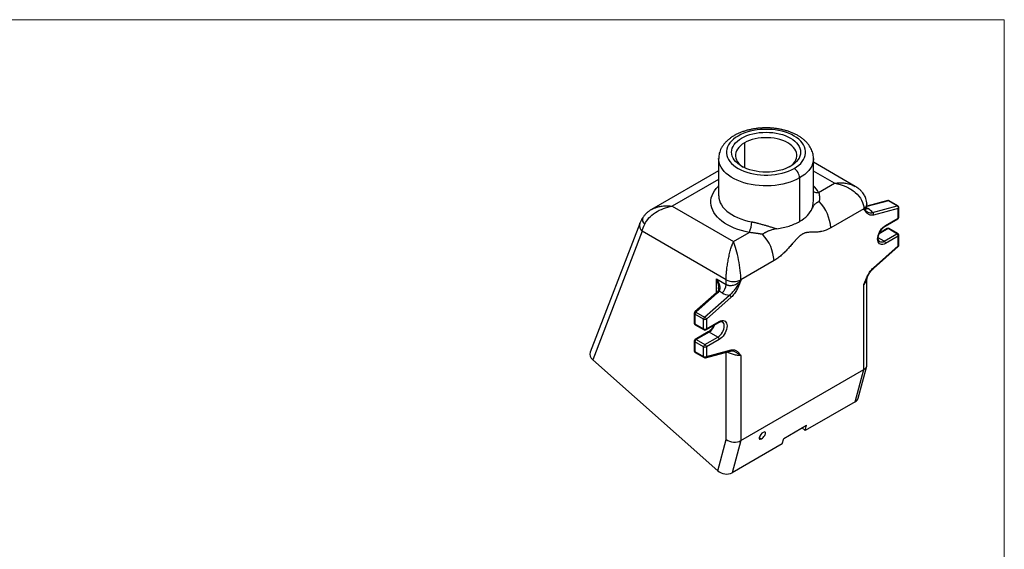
# Model space of a CAD drawing. Header units: inches. Extents: x 0 to 34, y 0 to 22.
# Tile 5 of 5: x 18.8 to 34, y 13.9 to 22. Entities that reach past the tile are written whole.
import ezdxf

# ---------------------------------------------------------------- set-up
doc = ezdxf.new("R2010")
doc.units = ezdxf.units.IN
doc.header["$LTSCALE"] = 2
doc.header["$MEASUREMENT"] = 0
doc.linetypes.add('SLD-Solid', pattern=[0])
doc.layers.add('SLD-DEFPOINTS', color=7, linetype='Continuous')

# ---------------------------------------------------------------- blocks, each defined once
blk = doc.blocks.new('Block2')
at = {"color": 7, "linetype": 'SLD-Solid', "lineweight": 18}
for p, q in [((34, 22), (0, 22)), ((34, 0), (34, 22))]:
    blk.add_line(p, q, dxfattribs=at)

msp = doc.modelspace()

# ---------------------------------------------------------------- linework, layer by layer
for p, q in [((29.997588, 20.104972), (29.997588, 19.722007)), ((29.601448, 19.863246), (29.601448, 19.291667)), ((31.061448, 19.254858), (31.061448, 19.863246)), ((31.705011, 19.434042), (31.061448, 19.805563)), ((29.601448, 19.676946), (28.567376, 19.079988)), ((30.847636, 19.565257), (30.847636, 18.895693)), ((31.385037, 19.483507), (31.061448, 19.670311)), ((29.601448, 19.541694), (28.887211, 19.129374)), ((31.141261, 19.342778), (31.385037, 19.483507)), ((28.887211, 19.129374), (29.829402, 18.585458)), ((31.883936, 19.164276), (31.884448, 19.156965)), ((32.20459, 19.216011), (31.884448, 19.130255)), ((31.884448, 19.103965), (31.884448, 19.156891)), ((31.884448, 19.125412), (31.885502, 19.12484)), ((32.217842, 19.213864), (31.885502, 19.12484)), ((31.969768, 19.033865), (32.352193, 19.136305)), ((32.352193, 19.136305), (32.217842, 19.213864)), ((32.361701, 19.135456), (32.227351, 19.213014)), ((32.376702, 18.96088), (32.376702, 19.109474)), ((28.562232, 19.076634), (28.567598, 19.079594)), ((31.837586, 19.091578), (31.326411, 18.796483)), ((31.837586, 19.08197), (31.837586, 19.091578)), ((31.884614, 19.102152), (31.900477, 19.092994)), ((32.367916, 19.097228), (31.98549, 18.994788)), ((32.367916, 18.948634), (32.367916, 19.097228)), ((28.387607, 18.86657), (27.623148, 16.882495)), ((28.387607, 18.86657), (28.38838, 18.868507)), ((32.163711, 18.820601), (32.361701, 18.934899)), ((32.169926, 18.834337), (32.367916, 18.948634)), ((28.423771, 18.743732), (27.662218, 16.767198)), ((29.716265, 17.997591), (28.423771, 18.743732)), ((29.829402, 18.585458), (30.073179, 18.726187)), ((32.212352, 18.785311), (32.072178, 18.70439)), ((32.197353, 18.786796), (32.077564, 18.717643)), ((32.148713, 18.593455), (32.346702, 18.707752)), ((32.367916, 18.67101), (32.169926, 18.556713)), ((32.346702, 18.707752), (32.212352, 18.785311)), ((32.361701, 18.709238), (32.227351, 18.786796)), ((32.367916, 18.522416), (32.367916, 18.67101)), ((32.376702, 18.534662), (32.376702, 18.683256)), ((31.984181, 18.173117), (32.366606, 18.512215)), ((31.98549, 18.183317), (32.367916, 18.522416)), ((32.148713, 18.593455), (32.058797, 18.645362)), ((30.453714, 18.292686), (29.942539, 17.997591)), ((29.567773, 18.012445), (29.716265, 17.926722)), ((29.567773, 17.796713), (29.567773, 18.012445)), ((29.716265, 17.926722), (29.716265, 17.997591)), ((29.942539, 17.997591), (29.942539, 17.987984)), ((31.837586, 16.61746), (31.837586, 17.925367)), ((31.885358, 18.026897), (31.87706, 18.008107)), ((31.884448, 16.68781), (31.884448, 18.024295)), ((29.569082, 17.797875), (29.236742, 17.503187)), ((29.583496, 17.79592), (29.251155, 17.501232)), ((29.385506, 17.423673), (29.767931, 17.762772)), ((29.588112, 17.818859), (29.569065, 17.797859)), ((29.600931, 17.860433), (29.601195, 17.870737)), ((29.601195, 17.870737), (29.601382, 17.878028)), ((29.602916, 17.876821), (29.602187, 17.87081)), ((29.653374, 17.795769), (29.607333, 17.822348)), ((29.794634, 17.730034), (29.412209, 17.390935)), ((29.226646, 17.48074), (29.226646, 17.332146)), ((29.369783, 17.390935), (29.235433, 17.468494)), ((29.235433, 17.468494), (29.235433, 17.3199)), ((29.251155, 17.501232), (29.385506, 17.423673)), ((29.235433, 17.3199), (29.369783, 17.242341)), ((29.241647, 17.306164), (29.375997, 17.228606)), ((29.369783, 17.242341), (29.369783, 17.390935)), ((29.405995, 17.228606), (29.603985, 17.342903)), ((29.412209, 17.390935), (29.412209, 17.242341)), ((29.412209, 17.242341), (29.610199, 17.356638)), ((29.439637, 17.194801), (29.241647, 17.080503)), ((29.454636, 17.193315), (29.256646, 17.079018)), ((29.588986, 17.115757), (29.454636, 17.193315)), ((29.226646, 17.054522), (29.226646, 16.905928)), ((29.369783, 16.964717), (29.235433, 17.042276)), ((29.235433, 17.042276), (29.235433, 16.893682)), ((29.256646, 17.079018), (29.390996, 17.001459)), ((29.390996, 17.001459), (29.588986, 17.115757)), ((29.610199, 17.079014), (29.412209, 16.964717)), ((29.235433, 16.893682), (29.369783, 16.816123)), ((29.241647, 16.879946), (29.375997, 16.802387)), ((29.369783, 16.816123), (29.369783, 16.964717)), ((29.398758, 16.799391), (29.781184, 16.901831)), ((29.412209, 16.964717), (29.412209, 16.816123)), ((29.412209, 16.816123), (29.794634, 16.918563)), ((29.716265, 15.540673), (29.716265, 16.884441)), ((29.781136, 16.901818), (29.814872, 16.903038)), ((29.942539, 16.83138), (29.942539, 15.523473)), ((27.662218, 16.767198), (29.587492, 15.060047)), ((29.942539, 15.523473), (31.837586, 16.61746)), ((31.704957, 16.122446), (31.837586, 16.61746)), ((31.750224, 16.177939), (31.882145, 16.670312)), ((31.704957, 16.122446), (30.934211, 15.677503)), ((30.602619, 15.555369), (30.956173, 15.759471)), ((30.934211, 15.677503), (30.886882, 15.71947)), ((30.934211, 15.677503), (30.956173, 15.759471)), ((29.587492, 15.060047), (29.716265, 15.540673)), ((29.942539, 15.523473), (29.809911, 15.028459)), ((30.580658, 15.473401), (29.809911, 15.028459)), ((30.225212, 15.573009), (30.261086, 15.552299)), ((30.580658, 15.473401), (30.602619, 15.555369))]:
    msp.add_line(p, q)
at = {"flags": 128}
for points in [[(29.900113, 20.210235), (29.862154, 20.186198), (29.8282, 20.160241), (29.798538, 20.132586), (29.773424, 20.10347), (29.75307, 20.07314), (29.737651, 20.041855), (29.727298, 20.009882), (29.722099, 19.977494), (29.722099, 19.944967), (29.727298, 19.91258), (29.737651, 19.880607), (29.75307, 19.849322), (29.773424, 19.818992), (29.798538, 19.789875), (29.8282, 19.76222), (29.862154, 19.736264), (29.900113, 19.712226), (29.941752, 19.690313), (29.986715, 19.670712), (30.034619, 19.653589), (30.085056, 19.63909), (30.137595, 19.62734), (30.191788, 19.618439), (30.247173, 19.612462), (30.303276, 19.609461), (30.35962, 19.609461), (30.415723, 19.612462), (30.471108, 19.618439), (30.525301, 19.62734), (30.57784, 19.63909), (30.628277, 19.653589), (30.676181, 19.670712), (30.721145, 19.690313), (30.762783, 19.712226)], [(30.707735, 19.744005), (30.66904, 19.723759), (30.627095, 19.7058), (30.582302, 19.690301), (30.535093, 19.677412), (30.485923, 19.667255), (30.435265, 19.65993), (30.383608, 19.655506), (30.331448, 19.654027), (30.279288, 19.655506), (30.227631, 19.65993), (30.176973, 19.667255), (30.127803, 19.677412), (30.080594, 19.690301), (30.035801, 19.7058), (29.993856, 19.723759), (29.955161, 19.744005), (29.920091, 19.766343), (29.888982, 19.790558), (29.862134, 19.816416), (29.839806, 19.843669), (29.822212, 19.872054), (29.809523, 19.901298), (29.801861, 19.93112), (29.799298, 19.961231), (29.801861, 19.991342), (29.809523, 20.021163), (29.822212, 20.050407), (29.839806, 20.078792), (29.862134, 20.106046), (29.888982, 20.131904), (29.920091, 20.156119), (29.955161, 20.178457)], [(30.762783, 19.712226), (30.800742, 19.736264), (30.834697, 19.76222), (30.864358, 19.789875), (30.889472, 19.818992), (30.909826, 19.849322), (30.925245, 19.880607), (30.935598, 19.91258), (30.940797, 19.944967), (30.940797, 19.977494), (30.935598, 20.009882), (30.925245, 20.041855), (30.909826, 20.07314), (30.889472, 20.10347), (30.864358, 20.132586), (30.834697, 20.160241), (30.800742, 20.186198), (30.762783, 20.210235), (30.721145, 20.232148), (30.676181, 20.25175), (30.628277, 20.268873), (30.57784, 20.283371), (30.525301, 20.295121), (30.471108, 20.304023), (30.415723, 20.309999), (30.35962, 20.313001), (30.303276, 20.313001), (30.247173, 20.309999), (30.191788, 20.304023), (30.137595, 20.295121), (30.085056, 20.283371), (30.034619, 20.268873), (29.986715, 20.25175), (29.941752, 20.232148), (29.900113, 20.210235)], [(29.955161, 20.178457), (29.993856, 20.198702), (30.035801, 20.216661), (30.080594, 20.23216), (30.127803, 20.24505), (30.176973, 20.255206), (30.227631, 20.262532), (30.279288, 20.266955), (30.331448, 20.268434), (30.383608, 20.266955), (30.435265, 20.262532), (30.485923, 20.255206), (30.535093, 20.24505), (30.582302, 20.23216), (30.627095, 20.216661), (30.66904, 20.198702), (30.707735, 20.178457), (30.742806, 20.156119), (30.773915, 20.131904), (30.800762, 20.106046), (30.823091, 20.078792), (30.840684, 20.050407), (30.853373, 20.021163), (30.861036, 19.991342), (30.863598, 19.961231), (30.861036, 19.93112), (30.853373, 19.901298), (30.840684, 19.872054), (30.823091, 19.843669), (30.800762, 19.816416), (30.773915, 19.790558), (30.742806, 19.766343), (30.707735, 19.744005)], [(30.685309, 19.731788), (30.698378, 19.740707), (30.727426, 19.763788), (30.752137, 19.788496), (30.772238, 19.814559), (30.78751, 19.841693), (30.797785, 19.8696), (30.802951, 19.897973), (30.802951, 19.926503), (30.797785, 19.954877), (30.78751, 19.982784), (30.772238, 20.009917), (30.752137, 20.035981), (30.727426, 20.060689), (30.698378, 20.08377), (30.665309, 20.104972), (30.628582, 20.124062), (30.588599, 20.140832), (30.5458, 20.155097), (30.500652, 20.166701), (30.453649, 20.175517), (30.405309, 20.181449), (30.356158, 20.184431), (30.306738, 20.184431), (30.257588, 20.181449), (30.209247, 20.175517), (30.162245, 20.166701), (30.117096, 20.155097), (30.074297, 20.140832), (30.034314, 20.124062), (29.997588, 20.104972)], [(29.997588, 20.104972), (29.964519, 20.08377), (29.93547, 20.060689), (29.910759, 20.035981), (29.890658, 20.009917), (29.875386, 19.982784), (29.865111, 19.954877), (29.859945, 19.926503), (29.859945, 19.897973), (29.865111, 19.8696), (29.875386, 19.841693), (29.890658, 19.814559), (29.910759, 19.788496), (29.93547, 19.763788), (29.964519, 19.740707), (29.977587, 19.731788)], [(30.847636, 19.565257), (30.802001, 19.541059), (30.752975, 19.519183), (30.700912, 19.499785), (30.646187, 19.483007), (30.589195, 19.468968), (30.530345, 19.45777), (30.470063, 19.449493), (30.408781, 19.444197), (30.346943, 19.441921), (30.284992, 19.44268), (30.223377, 19.446469), (30.16254, 19.453262), (30.10292, 19.463008), (30.044947, 19.475638), (29.989038, 19.491061), (29.935596, 19.509165), (29.885006, 19.529821), (29.837633, 19.552878), (29.793818, 19.578172), (29.753876, 19.60552), (29.718096, 19.634725), (29.686735, 19.665577), (29.660019, 19.697852), (29.638141, 19.73132), (29.621258, 19.765737), (29.609492, 19.800858), (29.602928, 19.836428), (29.601448, 19.862871)], [(31.061448, 19.863549), (31.061284, 19.854301), (31.05734, 19.818602), (31.048167, 19.783225), (31.03383, 19.748425), (31.014432, 19.714452), (30.990113, 19.681551), (30.961048, 19.649959), (30.927447, 19.619904), (30.889552, 19.591602), (30.847636, 19.565257)], [(30.073179, 18.726187), (30.011443, 18.73909), (29.951616, 18.754705), (29.894056, 18.77294), (29.839106, 18.793684), (29.787093, 18.816816), (29.738328, 18.842196), (29.693102, 18.869673), (29.651685, 18.899083), (29.614324, 18.930251), (29.581241, 18.962991), (29.552635, 18.997108), (29.528675, 19.032397), (29.509506, 19.068649), (29.49524, 19.105646), (29.485964, 19.143169), (29.481732, 19.180993), (29.482571, 19.218893), (29.488474, 19.256643), (29.499407, 19.294017), (29.515304, 19.330792), (29.536071, 19.366749), (29.561584, 19.401674), (29.59169, 19.435357), (29.601448, 19.445051)], [(29.601448, 19.291667), (29.601475, 19.288078), (29.604541, 19.252915), (29.612681, 19.218022), (29.625839, 19.183643), (29.643921, 19.150018), (29.666802, 19.117382), (29.694323, 19.085962), (29.72629, 19.055979), (29.762481, 19.02764), (29.802644, 19.001144), (29.846498, 18.976676), (29.893736, 18.954407), (29.94403, 18.934491), (29.997028, 18.917069), (30.05236, 18.902261), (30.10964, 18.890172)], [(31.900477, 19.092994), (31.887419, 19.090852), (31.884699, 19.090772)], [(32.169926, 18.556713), (32.149052, 18.546771), (32.128812, 18.54135), (32.109822, 18.540613), (32.092657, 18.544583), (32.077841, 18.553139), (32.065822, 18.566021), (32.056967, 18.582839), (32.051544, 18.60308), (32.049718, 18.62613), (32.051544, 18.651289), (32.056967, 18.677792), (32.065822, 18.704833), (32.077841, 18.731592), (32.092657, 18.757255), (32.109822, 18.781042), (32.128812, 18.802231), (32.149052, 18.820178), (32.169926, 18.834337)], [(29.583496, 17.79592), (29.579463, 17.797915), (29.575796, 17.799046), (29.572635, 17.79927), (29.570104, 17.798577), (29.569082, 17.797875)], [(29.251155, 17.501232), (29.247122, 17.503227), (29.243455, 17.504359), (29.240295, 17.504582), (29.237763, 17.503889), (29.236742, 17.503187)], [(29.588986, 17.115757), (29.608299, 17.129102), (29.62687, 17.146328), (29.643985, 17.166772), (29.658986, 17.189649), (29.671297, 17.214079), (29.680445, 17.239124), (29.686079, 17.263821), (29.687981, 17.287221), (29.686079, 17.308425), (29.680445, 17.326617), (29.671297, 17.3411), (29.660084, 17.350662)], [(29.610199, 17.356638), (29.631073, 17.366579), (29.651313, 17.372001), (29.670303, 17.372738), (29.687467, 17.368768), (29.702284, 17.360212), (29.714302, 17.34733), (29.723158, 17.330512), (29.728581, 17.310271), (29.730407, 17.287221), (29.728581, 17.262062), (29.723158, 17.235559), (29.714302, 17.208518), (29.702284, 17.181759), (29.687467, 17.156096), (29.670303, 17.132309), (29.651313, 17.11112), (29.631073, 17.093173), (29.610199, 17.079014)]]:
    msp.add_lwpolyline(points, dxfattribs=at)
for centre, radius, start, end in [((30.66341, 19.556874), 0.184417, 2.6054785, 57.3945217), ((30.758902, 19.126668), 0.439206, 29.4752135, 46.4610265), ((31.117921, 19.450013), 0.109745, 239.0305185, 282.2791344), ((30.705623, 18.766425), 0.621516, 2.7721168, 44.4379943), ((31.805912, 19.163766), 0.07883, 293.6904458, 355.0508587), ((32.212352, 19.187033), 0.03, 60.0026883, 104.9957598), ((32.2087, 19.199408), 0.017105, 57.6892845, 103.9039956), ((32.221608, 19.202377), 0.012089, 61.6383979, 108.1496779), ((32.355959, 19.124818), 0.012089, 61.6383979, 108.1496779), ((32.330589, 19.104911), 0.03811, 348.3693072, 55.4657635), ((32.346702, 19.109474), 0.03, 0, 60.0026883), ((32.361689, 19.110971), 0.015088, 294.3746583, 354.3052007), ((28.519065, 18.924226), 0.091222, 159.4819074, 231.2397892), ((31.948163, 19.002471), 0.03811, 348.3693072, 55.4657635), ((32.346702, 18.96088), 0.03, 299.9973117, 0), ((32.361689, 18.962377), 0.015088, 294.3746583, 354.3052007), ((28.498155, 18.832374), 0.115716, 162.8111564, 229.9981852), ((29.716762, 18.891482), 0.39288, 335.1196882, 359.8089441), ((32.154892, 18.832861), 0.015106, 305.862062, 5.6060721), ((32.353216, 18.947011), 0.014789, 305.0133329, 6.2988475), ((29.832926, 18.262627), 0.621516, 2.7721168, 44.4379943), ((32.212352, 18.760815), 0.03, 60.0026883, 119.9973117), ((32.203565, 18.773045), 0.015089, 54.3824225, 114.307119), ((32.22114, 18.773045), 0.015089, 65.692881, 125.6175775), ((32.35549, 18.695486), 0.015089, 65.692881, 125.6175775), ((32.321859, 18.668914), 0.046104, 2.6054785, 57.3945217), ((32.346702, 18.683256), 0.03, 0, 60.0026883), ((32.361689, 18.684753), 0.015088, 294.3746583, 354.3052007), ((32.108019, 18.648615), 0.068546, 243.6682326, 306.4171054), ((32.123869, 18.554617), 0.046104, 2.6054785, 57.3945217), ((32.346702, 18.534662), 0.03, 311.5635822, 0), ((32.359141, 18.518358), 0.009667, 320.5484792, 24.8187054), ((32.361689, 18.536159), 0.015088, 294.3746583, 354.3052007), ((31.976735, 18.179261), 0.00965, 320.3156352, 24.8563275), ((29.528435, 17.936351), 0.188077, 311.6283839, 357.0653664), ((29.829402, 18.215945), 0.245924, 242.6096722, 297.3903278), ((29.600121, 17.807477), 0.016527, 64.1278619, 136.8877905), ((29.735924, 17.709405), 0.06223, 19.3597798, 59.0465657), ((29.256646, 17.48074), 0.03, 131.5635822, 180), ((29.241659, 17.482237), 0.015088, 185.6947993, 245.6253417), ((29.28239, 17.466087), 0.047019, 131.6283839, 177.0653664), ((29.256646, 17.332146), 0.03, 180, 240.0026883), ((29.241659, 17.333643), 0.015088, 185.6947993, 245.6253417), ((29.250133, 17.318277), 0.014789, 173.7011525, 234.9866671), ((29.41674, 17.388528), 0.047019, 131.6283839, 177.0653664), ((29.390996, 17.431877), 0.046111, 242.6096722, 297.3903278), ((29.353498, 17.370306), 0.06223, 19.3597798, 59.0465657), ((29.337924, 17.375176), 0.21609, 302.6909806, 341.8451169), ((29.595929, 17.354821), 0.014386, 304.0563509, 7.2558295), ((29.384483, 17.240718), 0.014789, 173.7011525, 234.9866671), ((29.390996, 17.283282), 0.046111, 242.6096722, 297.3903278), ((29.390996, 17.254587), 0.03, 240.0026883, 299.9973117), ((29.397939, 17.240524), 0.014386, 304.0563508, 7.2558296), ((29.445933, 17.181878), 0.014372, 52.7307142, 116.1149684), ((29.256646, 17.054522), 0.03, 119.9973117, 180), ((29.241659, 17.056019), 0.015088, 185.6947993, 245.6253417), ((29.281489, 17.04018), 0.046104, 122.6054783, 177.3945215), ((29.247858, 17.066752), 0.015089, 54.3824225, 114.307119), ((29.415839, 16.962621), 0.046104, 122.6054783, 177.3945215), ((29.366153, 16.962621), 0.046104, 2.6054785, 57.3945217), ((29.564143, 17.076918), 0.046104, 2.6054785, 57.3945217), ((29.256646, 16.905928), 0.03, 180, 240.0026883), ((29.241659, 16.907425), 0.015088, 185.6947993, 245.6253417), ((29.250592, 16.892267), 0.015226, 174.6690135, 234.0188061), ((29.390996, 17.005658), 0.046111, 242.6096722, 297.3903278), ((29.774267, 16.921164), 0.020533, 289.6861334, 352.7233503), ((29.384943, 16.814708), 0.015226, 174.6690135, 234.0188061), ((29.390996, 16.857064), 0.046111, 242.6096722, 297.3903278), ((29.390996, 16.828369), 0.03, 240.0026883, 284.9957598), ((29.391842, 16.818724), 0.020533, 289.6861334, 352.7233503), ((31.66258, 16.203223), 0.091218, 297.6822625, 343.9079001), ((29.722524, 15.211988), 0.203272, 228.3721059, 295.4615232)]:
    msp.add_arc(centre, radius, start, end)
for centre, major_axis, ratio, start_param, end_param in [((31.702487, 19.039959), (0.279176, -0.052261), 0.410684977, 0.37929795, 0.862125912), ((29.47743, 17.857151), (0.146475, 0.046325), 0.697851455, 5.280563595, 5.542362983), ((29.851364, 17.971328), (0.27342, 0.086473), 0.697851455, 3.709767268, 4.192595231), ((27.775355, 16.832511), (0.154732, -0.042298), 0.706142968, 3.070203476, 4.102252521), ((31.724448, 16.699972), (0.159423, -0.020987), 0.646828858, 5.582732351, 6.368130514), ((30.274216, 15.601305), (0.045748, 0.053373), 0.410799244, 0.862074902, 4.003667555), ((30.274216, 15.601305), (0.045748, 0.053373), 0.410799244, 4.003667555, 7.145260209), ((29.829402, 15.605985), (0.159423, -0.020987), 0.646828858, 4.011936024, 5.582732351)]:
    msp.add_ellipse(centre, major_axis=major_axis, ratio=ratio, start_param=start_param, end_param=end_param)
for points, knots in [([(31.061055, 19.86365), (31.061172, 19.86645), (31.061828, 19.88204), (31.058519, 19.91039), (31.051009, 19.948166), (31.038739, 19.98514), (31.022276, 20.021171), (31.001528, 20.056138), (30.976556, 20.089902), (30.947394, 20.122288), (30.914145, 20.153083), (30.876988, 20.182048), (30.836191, 20.208944), (30.792092, 20.23356), (30.745073, 20.25572), (30.695518, 20.2753), (30.643802, 20.292216), (30.590268, 20.306414), (30.53525, 20.317855), (30.479076, 20.326511), (30.422072, 20.332363), (30.36456, 20.335397), (30.306866, 20.335606), (30.249315, 20.33299), (30.192232, 20.327557), (30.135938, 20.319319), (30.080746, 20.308296), (30.026969, 20.294504), (29.974893, 20.277982), (29.92489, 20.258698), (29.879754, 20.238135), (29.852498, 20.223035), (29.840118, 20.216176)], [0, 0, 0, 0, 0.00684027, 0.038077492, 0.06926847, 0.100617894, 0.132332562, 0.164583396, 0.197486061, 0.231082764, 0.265333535, 0.300125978, 0.33530476, 0.370709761, 0.406203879, 0.441672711, 0.477071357, 0.512381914, 0.547604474, 0.582750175, 0.617836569, 0.65288477, 0.687917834, 0.722959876, 0.758028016, 0.793146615, 0.828340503, 0.863633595, 0.899047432, 0.934598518, 0.970293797, 1, 1, 1, 1]), ([(29.840118, 20.216176), (29.832292, 20.211533), (29.809926, 20.198263), (29.775464, 20.174396), (29.738107, 20.143889), (29.704697, 20.111089), (29.675575, 20.076334), (29.651054, 20.039963), (29.631355, 20.002376), (29.616494, 19.963977), (29.606732, 19.925144), (29.601757, 19.891291), (29.601934, 19.8705), (29.602, 19.86274)], [0, 0, 0, 0, 0.055699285, 0.159177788, 0.262664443, 0.36551339, 0.467160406, 0.567055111, 0.664807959, 0.76029868, 0.85369553, 0.945399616, 1, 1, 1, 1]), ([(31.385037, 19.483507), (31.399239, 19.485287), (31.424476, 19.48845), (31.460233, 19.490087), (31.493475, 19.489972), (31.526133, 19.48793), (31.562718, 19.483395), (31.600736, 19.475826), (31.639583, 19.464275), (31.674383, 19.450577), (31.695037, 19.439426), (31.705025, 19.434033)], [0, 0, 0, 0, 0.122902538, 0.218412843, 0.311233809, 0.41490884, 0.509255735, 0.643367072, 0.769816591, 0.888678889, 1, 1, 1, 1]), ([(31.385037, 19.483507), (31.444276, 19.474958), (31.503487, 19.457897), (31.612953, 19.409405), (31.663149, 19.377936), (31.746925, 19.305385), (31.780465, 19.264311), (31.825809, 19.17877), (31.837586, 19.134332), (31.837586, 19.091578)], [0, 0, 0, 0, 0.25, 0.25, 0.5, 0.5, 0.75, 0.75, 1, 1, 1, 1]), ([(31.884448, 19.156891), (31.883531, 19.173966), (31.881845, 19.205341), (31.870197, 19.246829), (31.856566, 19.279339), (31.84085, 19.307812), (31.820487, 19.337294), (31.791582, 19.369913), (31.75281, 19.404166), (31.721671, 19.423629), (31.705014, 19.43404)], [0, 0, 0, 0, 0.148253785, 0.272409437, 0.372501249, 0.454642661, 0.555849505, 0.681432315, 0.829586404, 1, 1, 1, 1]), ([(31.141261, 19.342778), (31.142052, 19.340358), (31.143644, 19.335491), (31.145715, 19.327836), (31.147565, 19.319882), (31.149167, 19.31161), (31.150522, 19.303031), (31.151623, 19.29415), (31.152466, 19.284972), (31.153047, 19.275503), (31.153361, 19.265748), (31.153405, 19.255713), (31.153175, 19.245403), (31.152666, 19.234826), (31.151871, 19.223984), (31.150808, 19.212891), (31.149865, 19.20536), (31.14939, 19.201571)], [0, 0, 0, 0, 0.0612907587, 0.1232531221, 0.1859116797, 0.2492902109, 0.3134116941, 0.378298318, 0.4439714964, 0.5104518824, 0.5777593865, 0.6459131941, 0.7149317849, 0.7848329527, 0.8556338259, 0.9273508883, 1, 1, 1, 1]), ([(28.461955, 18.853093), (28.477713, 18.886615), (28.500132, 18.919344), (28.556229, 18.980202), (28.589894, 19.008328), (28.665386, 19.05736), (28.748993, 19.099192), (28.841137, 19.122724), (28.887211, 19.129374)], [0, 0, 0, 0, 0.25, 0.25, 0.5, 0.5, 0.75, 1, 1, 1, 1]), ([(28.567598, 19.079594), (28.574989, 19.083852), (28.593842, 19.094712), (28.623247, 19.106603), (28.654803, 19.116906), (28.684337, 19.124351), (28.716618, 19.130284), (28.749644, 19.134109), (28.783811, 19.135992), (28.815843, 19.135849), (28.850768, 19.133979), (28.873782, 19.131071), (28.887211, 19.129374)], [0, 0, 0, 0, 0.084175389, 0.2147001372, 0.3030045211, 0.3971042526, 0.4970247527, 0.6027871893, 0.6961611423, 0.8007904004, 0.8837560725, 1, 1, 1, 1]), ([(31.042214, 19.097582), (31.045647, 19.113532), (31.052128, 19.143646), (31.058152, 19.188852), (31.06131, 19.225566), (31.061136, 19.247527), (31.061078, 19.254859)], [0, 0, 0, 0, 0.298331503, 0.563280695, 0.854210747, 1, 1, 1, 1]), ([(31.14939, 19.201571), (31.147559, 19.200703), (31.143803, 19.198923), (31.138251, 19.196232), (31.132601, 19.193426), (31.12569, 19.189883), (31.117217, 19.18531), (31.108507, 19.180206), (31.099747, 19.174575), (31.089488, 19.167134), (31.078052, 19.157074), (31.066999, 19.144338), (31.059202, 19.132623), (31.053589, 19.122555), (31.049618, 19.114622), (31.04584, 19.106344), (31.043425, 19.100509), (31.042214, 19.097582)], [0, 0, 0, 0, 0.029153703, 0.05980499, 0.092084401, 0.126126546, 0.183327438, 0.252428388, 0.305031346, 0.378469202, 0.50303478, 0.626913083, 0.750751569, 0.81323785, 0.875016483, 0.937324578, 1, 1, 1, 1]), ([(28.433607, 18.956165), (28.424694, 18.941435), (28.406608, 18.911547), (28.394507, 18.882973), (28.38837, 18.868482)], [0, 0, 0, 0, 0.492852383, 1, 1, 1, 1]), ([(28.567237, 19.079908), (28.55465, 19.072189), (28.52932, 19.056655), (28.494043, 19.028055), (28.46166, 18.995988), (28.444198, 18.971092), (28.435652, 18.958908)], [0, 0, 0, 0, 0.247385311, 0.497842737, 0.754252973, 1, 1, 1, 1]), ([(30.847636, 18.895693), (30.895412, 18.923274), (30.936509, 18.954706), (31.002209, 19.022874), (31.026807, 19.059605), (31.042214, 19.097582)], [0, 0, 0, 0, 0.5, 0.5, 1, 1, 1, 1]), ([(31.837585, 19.081971), (31.83989, 19.080266), (31.844052, 19.077188), (31.849441, 19.073192), (31.855349, 19.068833), (31.861809, 19.064057), (31.872072, 19.05662), (31.883984, 19.048242), (31.903122, 19.036634), (31.92339, 19.028526), (31.945143, 19.028014), (31.957121, 19.030065), (31.96335, 19.031733), (31.966534, 19.032738), (31.968143, 19.033287), (31.969069, 19.033611), (31.96953, 19.033781), (31.969759, 19.033865)], [0, 0, 0, 0, 0.05172007, 0.093412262, 0.125060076, 0.191157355, 0.249988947, 0.380633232, 0.499493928, 0.748523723, 0.874322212, 0.936990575, 0.968423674, 0.984197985, 0.992104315, 0.996062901, 1, 1, 1, 1]), ([(31.837586, 19.08197), (31.839433, 19.082054), (31.842935, 19.082211), (31.847581, 19.08261), (31.851494, 19.083058), (31.854725, 19.083525), (31.859751, 19.084397), (31.865899, 19.085899), (31.872743, 19.088505), (31.878076, 19.091678), (31.881841, 19.095466), (31.884053, 19.099515), (31.884319, 19.102512), (31.884448, 19.103965)], [0, 0, 0, 0, 0.0643667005, 0.1219492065, 0.1727472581, 0.2167606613, 0.2539893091, 0.3871991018, 0.5061984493, 0.6403214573, 0.7672917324, 0.8871631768, 1, 1, 1, 1]), ([(31.98549, 18.994788), (31.976688, 18.99243), (31.968291, 18.991253), (31.952152, 18.990883), (31.944375, 18.991699), (31.929481, 18.995122), (31.922487, 18.9977), (31.909358, 19.004171), (31.903186, 19.008076), (31.891433, 19.016979), (31.885852, 19.021984), (31.875235, 19.032719), (31.8702, 19.038445), (31.860481, 19.050357), (31.855798, 19.056544), (31.846605, 19.069145), (31.842068, 19.075597), (31.837586, 19.08197)], [0, 0, 0, 0, 0.125, 0.125, 0.25, 0.25, 0.375, 0.375, 0.5, 0.5, 0.625, 0.625, 0.75, 0.75, 0.875, 0.875, 1, 1, 1, 1]), ([(31.88618, 19.082393), (31.886295, 19.082336), (31.888406, 19.081292), (31.885163, 19.087846), (31.884685, 19.098623), (31.884448, 19.103966)], [0, 0, 0, 0, 0.028280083, 0.518263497, 1, 1, 1, 1]), ([(30.10964, 18.890172), (30.113608, 18.889428), (30.121584, 18.887934), (30.133682, 18.885504), (30.145948, 18.882928), (30.158387, 18.880196), (30.170994, 18.877316), (30.183768, 18.874292), (30.196705, 18.871128), (30.221672, 18.864836), (30.259566, 18.854658), (30.308543, 18.84059), (30.35765, 18.825865), (30.39913, 18.813191), (30.435267, 18.802123), (30.466112, 18.792749), (30.487048, 18.786572), (30.497916, 18.783366)], [0, 0, 0, 0, 0.030055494, 0.060415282, 0.091098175, 0.122122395, 0.153505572, 0.185264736, 0.217416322, 0.249976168, 0.371510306, 0.500606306, 0.620408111, 0.749529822, 0.826411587, 0.909893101, 1, 1, 1, 1]), ([(30.497916, 18.783366), (30.563702, 18.79226), (30.627328, 18.80646), (30.745413, 18.844388), (30.79986, 18.868113), (30.847636, 18.895693)], [0, 0, 0, 0, 0.5, 0.5, 1, 1, 1, 1]), ([(32.078183, 18.587137), (32.07589, 18.588694), (32.071427, 18.591725), (32.065758, 18.600377), (32.06115, 18.61239), (32.058474, 18.627995), (32.058321, 18.646798), (32.060971, 18.667668), (32.066491, 18.689938), (32.074818, 18.712863), (32.085751, 18.735641), (32.098946, 18.757455), (32.113944, 18.777554), (32.130152, 18.795148), (32.147053, 18.810056), (32.158155, 18.817084), (32.163711, 18.820601)], [0, 0, 0, 0, 0.074695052, 0.145355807, 0.212497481, 0.284063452, 0.354632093, 0.425277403, 0.496456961, 0.568206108, 0.640370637, 0.712736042, 0.7850551, 0.857032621, 0.928441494, 1, 1, 1, 1]), ([(30.276693, 18.697774), (30.27151, 18.698547), (30.261215, 18.700082), (30.245781, 18.702391), (30.230496, 18.704673), (30.215358, 18.706925), (30.200372, 18.709139), (30.185544, 18.711307), (30.170878, 18.713422), (30.15638, 18.715479), (30.142054, 18.71747), (30.127908, 18.719387), (30.113944, 18.721226), (30.100172, 18.722976), (30.086592, 18.72464), (30.077632, 18.725674), (30.073179, 18.726187)], [0, 0, 0, 0, 0.077802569, 0.154536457, 0.230221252, 0.304877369, 0.378526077, 0.451189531, 0.522890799, 0.593653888, 0.663503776, 0.73246643, 0.800568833, 0.867839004, 0.934306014, 1, 1, 1, 1]), ([(30.497916, 18.783366), (30.492791, 18.782635), (30.482572, 18.781177), (30.467352, 18.778488), (30.452218, 18.775391), (30.432224, 18.770676), (30.407535, 18.763637), (30.383494, 18.755043), (30.364734, 18.747287), (30.35026, 18.740739), (30.336691, 18.734057), (30.32269, 18.726576), (30.309513, 18.719061), (30.296744, 18.711197), (30.28596, 18.704141), (30.279668, 18.699818), (30.276693, 18.697774)], [0, 0, 0, 0, 0.062675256, 0.124986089, 0.186760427, 0.249244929, 0.373065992, 0.496912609, 0.559046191, 0.621457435, 0.692751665, 0.747488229, 0.82229665, 0.888348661, 0.947212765, 1, 1, 1, 1]), ([(31.326411, 18.796483), (31.313347, 18.788942), (31.300434, 18.782228), (31.287591, 18.776218), (31.281398, 18.773321), (31.275222, 18.770588), (31.269053, 18.768008), (31.259505, 18.764016), (31.249973, 18.760392), (31.240525, 18.757134), (31.231129, 18.753895), (31.221817, 18.751018), (31.212523, 18.748455), (31.212422, 18.748427), (31.212322, 18.748399), (31.212221, 18.748372), (31.198726, 18.744659), (31.185297, 18.741622), (31.172034, 18.739189), (31.167322, 18.738324), (31.162631, 18.737535), (31.157965, 18.736817), (31.157613, 18.736763), (31.157262, 18.736709), (31.156911, 18.736656), (31.139323, 18.733988), (31.122039, 18.732317), (31.10495, 18.731291), (31.104418, 18.731259), (31.103885, 18.731228), (31.103354, 18.731197), (31.086403, 18.730218), (31.069644, 18.72987), (31.052924, 18.72965), (31.052275, 18.729641), (31.051627, 18.729633), (31.050978, 18.729625), (31.034373, 18.729415), (31.017798, 18.729314), (31.001008, 18.728463), (31.000239, 18.728425), (30.999469, 18.728384), (30.998699, 18.728342), (30.990709, 18.727904), (30.982687, 18.727282), (30.97456, 18.726324), (30.970102, 18.725798), (30.965612, 18.725171), (30.961069, 18.72441), (30.956537, 18.72365), (30.951951, 18.722756), (30.947335, 18.721699), (30.946455, 18.721498), (30.945574, 18.72129), (30.944692, 18.721077), (30.938283, 18.719526), (30.931739, 18.717629), (30.925159, 18.715329), (30.923246, 18.71466), (30.921329, 18.713957), (30.919413, 18.71322), (30.918354, 18.712813), (30.917295, 18.712396), (30.916236, 18.711967), (30.912567, 18.710483), (30.908897, 18.708871), (30.905225, 18.707125), (30.900442, 18.704851), (30.895657, 18.702349), (30.890865, 18.699608), (30.889744, 18.698967), (30.888622, 18.698312), (30.887502, 18.697646), (30.883801, 18.695445), (30.880082, 18.693095), (30.876373, 18.690614), (30.871599, 18.68742), (30.866843, 18.684009), (30.862075, 18.680377), (30.86095, 18.679521), (30.859825, 18.678652), (30.858699, 18.677771), (30.850348, 18.671237), (30.842151, 18.664181), (30.834124, 18.656804), (30.832913, 18.655691), (30.831704, 18.654569), (30.8305, 18.653442), (30.822501, 18.645949), (30.814623, 18.638119), (30.80686, 18.630106), (30.797888, 18.620845), (30.789068, 18.611338), (30.780295, 18.601672), (30.779244, 18.600514), (30.778194, 18.599354), (30.777144, 18.598191), (30.760697, 18.579978), (30.74446, 18.561316), (30.728184, 18.542733), (30.727247, 18.541663), (30.72631, 18.540594), (30.725372, 18.539524), (30.708989, 18.520835), (30.692563, 18.502239), (30.675953, 18.484039), (30.675107, 18.483112), (30.67426, 18.482186), (30.673413, 18.481261), (30.658657, 18.465147), (30.643731, 18.449332), (30.628685, 18.434076), (30.626624, 18.431986), (30.62456, 18.429907), (30.622495, 18.427838), (30.621781, 18.427124), (30.621067, 18.42641), (30.620353, 18.425698), (30.611989, 18.41736), (30.603573, 18.409187), (30.595128, 18.401226), (30.585958, 18.392582), (30.576754, 18.384188), (30.56748, 18.376042), (30.567049, 18.375663), (30.566617, 18.375284), (30.566185, 18.374906), (30.548086, 18.359064), (30.529815, 18.344246), (30.511282, 18.330588), (30.501827, 18.323621), (30.492303, 18.316956), (30.482677, 18.310608), (30.4731, 18.304292), (30.46342, 18.298289), (30.453714, 18.292686)], [0, 0, 0, 0, 0.041968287, 0.041968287, 0.041968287, 0.062203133, 0.062203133, 0.062203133, 0.093521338, 0.093521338, 0.093521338, 0.12466309, 0.12466309, 0.12466309, 0.125, 0.125, 0.125, 0.170223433, 0.170223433, 0.170223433, 0.186290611, 0.186290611, 0.186290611, 0.1875, 0.1875, 0.1875, 0.2481118, 0.2481118, 0.2481118, 0.25, 0.25, 0.25, 0.310164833, 0.310164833, 0.310164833, 0.3125, 0.3125, 0.3125, 0.37226196, 0.37226196, 0.37226196, 0.375, 0.375, 0.375, 0.403403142, 0.403403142, 0.403403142, 0.418986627, 0.418986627, 0.418986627, 0.434536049, 0.434536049, 0.434536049, 0.4375, 0.4375, 0.4375, 0.459031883, 0.459031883, 0.459031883, 0.465291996, 0.465291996, 0.465291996, 0.46875, 0.46875, 0.46875, 0.480733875, 0.480733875, 0.480733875, 0.496347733, 0.496347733, 0.496347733, 0.5, 0.5, 0.5, 0.5120609, 0.5120609, 0.5120609, 0.527588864, 0.527588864, 0.527588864, 0.53125, 0.53125, 0.53125, 0.558400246, 0.558400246, 0.558400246, 0.5625, 0.5625, 0.5625, 0.589741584, 0.589741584, 0.589741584, 0.62122827, 0.62122827, 0.62122827, 0.625, 0.625, 0.625, 0.684096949, 0.684096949, 0.684096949, 0.6875, 0.6875, 0.6875, 0.74697005, 0.74697005, 0.74697005, 0.75, 0.75, 0.75, 0.802771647, 0.802771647, 0.802771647, 0.810001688, 0.810001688, 0.810001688, 0.8125, 0.8125, 0.8125, 0.841756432, 0.841756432, 0.841756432, 0.873520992, 0.873520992, 0.873520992, 0.875, 0.875, 0.875, 0.936951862, 0.936951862, 0.936951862, 0.968557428, 0.968557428, 0.968557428, 1, 1, 1, 1]), ([(29.716265, 17.997591), (29.716275, 18.000863), (29.716294, 18.007414), (29.716449, 18.017539), (29.716698, 18.027884), (29.717051, 18.038462), (29.717506, 18.04926), (29.718065, 18.060269), (29.718728, 18.071481), (29.719495, 18.082887), (29.720364, 18.094476), (29.721337, 18.10624), (29.722412, 18.118169), (29.723588, 18.130253), (29.727143, 18.164312), (29.734781, 18.223469), (29.748789, 18.304633), (29.766013, 18.385799), (29.782182, 18.447939), (29.796343, 18.495448), (29.804877, 18.521331), (29.811729, 18.540754), (29.816767, 18.554403), (29.822768, 18.569821), (29.827088, 18.580003), (29.829402, 18.585458)], [0, 0, 0, 0, 0.017530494, 0.035102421, 0.052721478, 0.070393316, 0.088123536, 0.105917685, 0.12378125, 0.141719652, 0.159738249, 0.177842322, 0.196037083, 0.214327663, 0.232719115, 0.349746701, 0.475603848, 0.596263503, 0.73282083, 0.79544552, 0.865729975, 0.890869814, 0.921628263, 0.958005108, 1, 1, 1, 1]), ([(29.942539, 17.997591), (29.942539, 18.040345), (29.939595, 18.089882), (29.928259, 18.195055), (29.919874, 18.250651), (29.89893, 18.359474), (29.886381, 18.412677), (29.859015, 18.508563), (29.844212, 18.551261), (29.829402, 18.585458)], [0, 0, 0, 0, 0.25, 0.25, 0.5, 0.5, 0.75, 0.75, 1, 1, 1, 1]), ([(31.837586, 17.925367), (31.842068, 17.936916), (31.846605, 17.948607), (31.855798, 17.971822), (31.860481, 17.983416), (31.8702, 18.006549), (31.875235, 18.018088), (31.885852, 18.041081), (31.891433, 18.05253), (31.903186, 18.075002), (31.909358, 18.086033), (31.922487, 18.107663), (31.929481, 18.118315), (31.944375, 18.138936), (31.952152, 18.148731), (31.968291, 18.166994), (31.976688, 18.175512), (31.98549, 18.183317)], [0, 0, 0, 0, 0.125, 0.125, 0.25, 0.25, 0.375, 0.375, 0.5, 0.5, 0.625, 0.625, 0.75, 0.75, 0.875, 0.875, 1, 1, 1, 1]), ([(31.879337, 18.013197), (31.884025, 18.023643), (31.892217, 18.041892), (31.903929, 18.064777), (31.91313, 18.081404), (31.921647, 18.095831), (31.931788, 18.1118), (31.945392, 18.131029), (31.962919, 18.152811), (31.976758, 18.166027), (31.984198, 18.173132)], [0, 0, 0, 0, 0.175770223, 0.307081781, 0.395331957, 0.466740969, 0.563226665, 0.685381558, 0.830851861, 1, 1, 1, 1]), ([(29.567773, 18.012445), (29.569557, 18.009721), (29.572887, 18.00464), (29.577287, 17.99744), (29.580881, 17.991298), (29.585625, 17.982844), (29.591202, 17.972135), (29.599791, 17.953707), (29.608236, 17.931642), (29.615351, 17.905283), (29.618883, 17.881042), (29.618895, 17.861814), (29.617015, 17.848011), (29.614676, 17.83851), (29.611564, 17.829895), (29.608721, 17.824825), (29.607333, 17.822348)], [0, 0, 0, 0, 0.045359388, 0.084628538, 0.117807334, 0.144895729, 0.220474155, 0.287441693, 0.432226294, 0.55689313, 0.683483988, 0.795286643, 0.850407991, 0.902724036, 0.952489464, 1, 1, 1, 1]), ([(29.601382, 17.878028), (29.601728, 17.884648), (29.603051, 17.910015), (29.591629, 17.956773), (29.575894, 17.993492), (29.567773, 18.012445)], [0, 0, 0, 0, 0.145922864, 0.559163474, 1, 1, 1, 1]), ([(29.716265, 17.926722), (29.718121, 17.925694), (29.72184, 17.923635), (29.727753, 17.92093), (29.733908, 17.918509), (29.740318, 17.916408), (29.746963, 17.914629), (29.75383, 17.91318), (29.760904, 17.912069), (29.775172, 17.910563), (29.798046, 17.910868), (29.828967, 17.916639), (29.860559, 17.92777), (29.885392, 17.940791), (29.904731, 17.953737), (29.91747, 17.963642), (29.930444, 17.975102), (29.938083, 17.983237), (29.942539, 17.987984)], [0, 0, 0, 0, 0.0293668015, 0.0588461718, 0.0884533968, 0.1182035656, 0.1481115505, 0.1781919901, 0.2084592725, 0.2389275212, 0.3577559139, 0.4842078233, 0.6041804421, 0.7387824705, 0.8001927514, 0.8689514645, 0.9235373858, 1, 1, 1, 1]), ([(29.767933, 17.762778), (29.768219, 17.762991), (29.768791, 17.763418), (29.769929, 17.764285), (29.771919, 17.765814), (29.775872, 17.768928), (29.783694, 17.775372), (29.799076, 17.789116), (29.828419, 17.819125), (29.858507, 17.856303), (29.886489, 17.895113), (29.902808, 17.919788), (29.915755, 17.940622), (29.92438, 17.955176), (29.933495, 17.971126), (29.939182, 17.981726), (29.942539, 17.987984)], [0, 0, 0, 0, 0.003937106, 0.007895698, 0.015802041, 0.031576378, 0.06300953, 0.125677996, 0.251476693, 0.500506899, 0.619361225, 0.750012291, 0.808837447, 0.874941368, 0.926176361, 1, 1, 1, 1]), ([(29.942539, 17.987984), (29.938057, 17.976435), (29.93352, 17.964744), (29.924327, 17.941529), (29.919644, 17.929935), (29.909925, 17.906802), (29.90489, 17.895263), (29.894273, 17.87227), (29.888691, 17.860821), (29.876939, 17.838349), (29.870767, 17.827318), (29.857638, 17.805688), (29.850644, 17.795036), (29.835749, 17.774415), (29.827972, 17.76462), (29.811834, 17.746357), (29.803437, 17.737839), (29.794634, 17.730034)], [0, 0, 0, 0, 0.125, 0.125, 0.25, 0.25, 0.375, 0.375, 0.5, 0.5, 0.625, 0.625, 0.75, 0.75, 0.875, 0.875, 1, 1, 1, 1]), ([(31.883676, 18.023088), (31.883566, 18.021099), (31.883118, 18.013025), (31.879553, 17.998113), (31.872973, 17.979287), (31.863818, 17.96113), (31.852458, 17.94309), (31.84284, 17.931629), (31.837586, 17.925367)], [0, 0, 0, 0, 0.059662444, 0.242147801, 0.438708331, 0.618159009, 0.791390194, 1, 1, 1, 1]), ([(31.87706, 18.008107), (31.875156, 18.003764), (31.862899, 17.975807), (31.849177, 17.948464), (31.837586, 17.925367)], [0, 0, 0, 0, 0.1553153, 1, 1, 1, 1]), ([(29.602187, 17.87081), (29.601588, 17.860837), (29.600363, 17.840459), (29.592253, 17.82616), (29.588112, 17.818859)], [0, 0, 0, 0, 0.489355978, 1, 1, 1, 1]), ([(29.525785, 17.297759), (29.523048, 17.291781), (29.516817, 17.278169), (29.504354, 17.257957), (29.489417, 17.237845), (29.473193, 17.220254), (29.456296, 17.205345), (29.445194, 17.198318), (29.439637, 17.194801)], [0, 0, 0, 0, 0.136120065, 0.30995187, 0.483672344, 0.656572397, 0.828106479, 1, 1, 1, 1]), ([(29.603985, 17.342903), (29.606754, 17.344419), (29.614798, 17.348821), (29.627267, 17.353413), (29.640152, 17.355693), (29.650498, 17.354771), (29.656454, 17.353299), (29.659104, 17.351055), (29.659516, 17.350707)], [0, 0, 0, 0, 0.108767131, 0.315891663, 0.522803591, 0.733333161, 0.958581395, 1, 1, 1, 1]), ([(29.942539, 16.83138), (29.936832, 16.831314), (29.926385, 16.831192), (29.908743, 16.832486), (29.887137, 16.835074), (29.860554, 16.839809), (29.828978, 16.847464), (29.798009, 16.85675), (29.767837, 16.867814), (29.743586, 16.878088), (29.731104, 16.884813), (29.726637, 16.887219)], [0, 0, 0, 0, 0.1023062, 0.187263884, 0.27528053, 0.417158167, 0.54362941, 0.67691606, 0.802181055, 0.929205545, 1, 1, 1, 1]), ([(29.794634, 16.918563), (29.803437, 16.920921), (29.811834, 16.922098), (29.827972, 16.922468), (29.835749, 16.921652), (29.850644, 16.918228), (29.857638, 16.915651), (29.870767, 16.90918), (29.876939, 16.905275), (29.888691, 16.896372), (29.894273, 16.891367), (29.90489, 16.880632), (29.909925, 16.874906), (29.919644, 16.862994), (29.924327, 16.856807), (29.93352, 16.844206), (29.938057, 16.837754), (29.942539, 16.83138)], [0, 0, 0, 0, 0.125, 0.125, 0.25, 0.25, 0.375, 0.375, 0.5, 0.5, 0.625, 0.625, 0.75, 0.75, 0.875, 0.875, 1, 1, 1, 1]), ([(29.818381, 16.901817), (29.817519, 16.902246), (29.816393, 16.902808), (29.815108, 16.902938), (29.814806, 16.902969)], [0, 0, 0, 0, 0.764959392, 1, 1, 1, 1]), ([(29.942539, 16.83138), (29.929909, 16.840505), (29.90509, 16.858436), (29.863671, 16.886376), (29.832842, 16.896886), (29.818381, 16.901817)], [0, 0, 0, 0, 0.354870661, 0.697367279, 1, 1, 1, 1])]:
    msp.add_open_spline(points, degree=3, knots=knots)
msp.add_open_spline([(28.423771, 18.743732), (28.430958, 18.777587), (28.443945, 18.814782), (28.461955, 18.853093)], degree=3)

# ---------------------------------------------------------------- block references
at = {"layer": 'SLD-DEFPOINTS'}
msp.add_blockref('Block2', (0, 0), dxfattribs=at)

doc.saveas('drawing.dxf')
